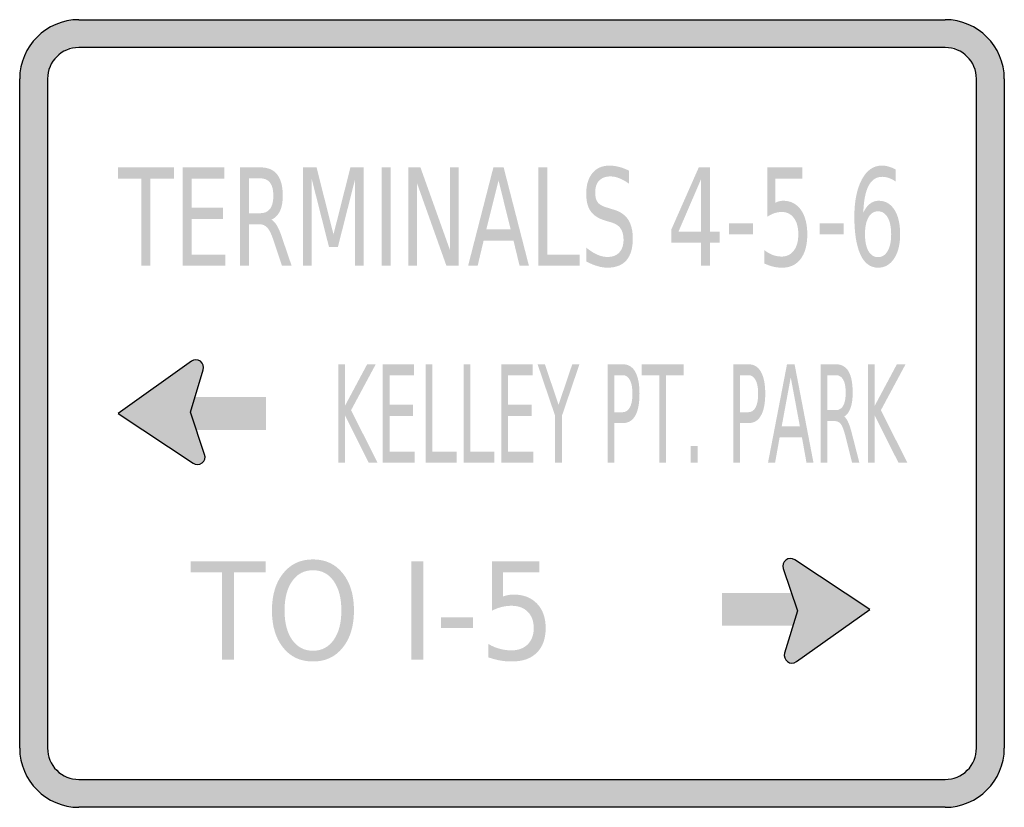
# Model space of a CAD drawing. Header units: inches. Extents: x -0.5 to 0.5, y -0.4 to 0.4.
import ezdxf

# ---------------------------------------------------------------- set-up
doc = ezdxf.new("R2010")
doc.units = ezdxf.units.IN
doc.header["$MEASUREMENT"] = 0

msp = doc.modelspace()

# ---------------------------------------------------------------- hatches: boundary and pattern name
h = msp.add_hatch(color=7)
h.paths.add_polyline_path([(-0.44, 0.4), (0.44, 0.4), (0.4482, 0.3995), (0.456, 0.3978), (0.4633, 0.3953), (0.4703, 0.3918), (0.4767, 0.3875), (0.4825, 0.3825), (0.4875, 0.3767), (0.4918, 0.3703), (0.4953, 0.3633), (0.4978, 0.356), (0.4995, 0.3482), (0.5, 0.34), (0.5, -0.34), (0.4995, -0.3482), (0.4978, -0.356), (0.4953, -0.3633), (0.4918, -0.3703), (0.4875, -0.3767), (0.4825, -0.3825), (0.4767, -0.3875), (0.4703, -0.3918), (0.4633, -0.3953), (0.456, -0.3978), (0.4482, -0.3995), (0.44, -0.4), (-0.44, -0.4), (-0.4482, -0.3995), (-0.456, -0.3978), (-0.4633, -0.3953), (-0.4703, -0.3918), (-0.4767, -0.3875), (-0.4825, -0.3825), (-0.4875, -0.3767), (-0.4918, -0.3703), (-0.4953, -0.3633), (-0.4978, -0.356), (-0.4995, -0.3482), (-0.5, -0.34), (-0.5, 0.34), (-0.4995, 0.3482), (-0.4978, 0.356), (-0.4953, 0.3633), (-0.4918, 0.3703), (-0.4875, 0.3767), (-0.4825, 0.3825), (-0.4767, 0.3875), (-0.4703, 0.3918), (-0.4633, 0.3953), (-0.456, 0.3978), (-0.4482, 0.3995), (-0.44, 0.4)])
edge = h.paths.add_edge_path(flags=0)
edge.add_spline(control_points=[(-0.4717, -0.34), (-0.4717, -0.3484), (-0.4683, -0.3565), (-0.4624, -0.3624), (-0.4565, -0.3683), (-0.4484, -0.3717), (-0.44, -0.3717)], knot_values=[0, 0, 0, 0, 1, 1, 1, 2, 2, 2, 2], degree=3, periodic=0)
edge.add_line((-0.44, -0.3717), (0.44, -0.3717))
edge.add_spline(control_points=[(0.44, -0.3717), (0.4484, -0.3717), (0.4565, -0.3683), (0.4624, -0.3624), (0.4683, -0.3565), (0.4717, -0.3484), (0.4717, -0.34)], knot_values=[0, 0, 0, 0, 1, 1, 1, 2, 2, 2, 2], degree=3, periodic=0)
edge.add_line((0.4717, -0.34), (0.4717, 0.34))
edge.add_spline(control_points=[(0.4717, 0.34), (0.4717, 0.3575), (0.4575, 0.3717), (0.44, 0.3717)], knot_values=[0, 0, 0, 0, 1, 1, 1, 1], degree=3, periodic=0)
edge.add_line((0.44, 0.3717), (-0.44, 0.3717))
edge.add_spline(control_points=[(-0.44, 0.3717), (-0.4575, 0.3717), (-0.4717, 0.3575), (-0.4717, 0.34)], knot_values=[0, 0, 0, 0, 1, 1, 1, 1], degree=3, periodic=0)
edge.add_line((-0.4717, 0.34), (-0.4717, -0.34))
h = msp.add_hatch(color=7)
edge = h.paths.add_edge_path()
edge.add_line((0.1187, 0.2467), (0.1187, 0.2335))
edge.add_spline(control_points=[(0.1187, 0.2335), (0.1152, 0.236), (0.112, 0.2378), (0.1089, 0.239), (0.1058, 0.2402), (0.1029, 0.2408), (0.1, 0.2408), (0.0951, 0.2408), (0.0912, 0.2394), (0.0885, 0.2365), (0.0858, 0.2337), (0.0845, 0.2296), (0.0845, 0.2243), (0.0845, 0.2199), (0.0854, 0.2166), (0.0872, 0.2143), (0.089, 0.2121), (0.0924, 0.2103), (0.0974, 0.2089)], knot_values=[0, 0, 0, 0, 1, 1, 1, 2, 2, 2, 3, 3, 3, 4, 4, 4, 5, 5, 5, 6, 6, 6, 6], degree=3, periodic=0)
edge.add_line((0.0974, 0.2089), (0.1028, 0.2072))
edge.add_spline(control_points=[(0.1028, 0.2072), (0.1097, 0.2053), (0.1147, 0.2019), (0.1179, 0.1971), (0.1211, 0.1922), (0.1227, 0.1857), (0.1227, 0.1776), (0.1227, 0.1679), (0.1205, 0.1606), (0.1162, 0.1556), (0.1118, 0.1506), (0.1054, 0.1481), (0.097, 0.1481), (0.0938, 0.1481), (0.0904, 0.1486), (0.0868, 0.1497), (0.0832, 0.1507), (0.0795, 0.1523), (0.0756, 0.1544)], knot_values=[0, 0, 0, 0, 1, 1, 1, 2, 2, 2, 3, 3, 3, 4, 4, 4, 5, 5, 5, 6, 6, 6, 6], degree=3, periodic=0)
edge.add_line((0.0756, 0.1544), (0.0756, 0.1684))
edge.add_spline(control_points=[(0.0756, 0.1684), (0.0793, 0.1653), (0.083, 0.1629), (0.0865, 0.1614), (0.09, 0.1598), (0.0935, 0.159), (0.097, 0.159), (0.1022, 0.159), (0.1062, 0.1606), (0.109, 0.1636), (0.1118, 0.1666), (0.1133, 0.171), (0.1133, 0.1766), (0.1133, 0.1815), (0.1122, 0.1853), (0.1102, 0.1881), (0.1082, 0.1909), (0.1048, 0.193), (0.1002, 0.1943)], knot_values=[0, 0, 0, 0, 1, 1, 1, 2, 2, 2, 3, 3, 3, 4, 4, 4, 5, 5, 5, 6, 6, 6, 6], degree=3, periodic=0)
edge.add_line((0.1002, 0.1943), (0.0947, 0.1959))
edge.add_spline(control_points=[(0.0947, 0.1959), (0.0879, 0.198), (0.0829, 0.2011), (0.0799, 0.2054), (0.0769, 0.2097), (0.0754, 0.2156), (0.0754, 0.2233), (0.0754, 0.2321), (0.0775, 0.2391), (0.0817, 0.2442), (0.0859, 0.2493), (0.0916, 0.2518), (0.099, 0.2518), (0.1022, 0.2518), (0.1054, 0.2514), (0.1086, 0.2505), (0.1119, 0.2497), (0.1153, 0.2484), (0.1187, 0.2467)], knot_values=[0, 0, 0, 0, 1, 1, 1, 2, 2, 2, 3, 3, 3, 4, 4, 4, 5, 5, 5, 6, 6, 6, 6], degree=3, periodic=0)
h = msp.add_hatch(color=7)
edge = h.paths.add_edge_path()
edge.add_line((0.3898, 0.2478), (0.3898, 0.2355))
edge.add_spline(control_points=[(0.3898, 0.2355), (0.3876, 0.2371), (0.3853, 0.2383), (0.3829, 0.2391), (0.3806, 0.24), (0.3783, 0.2404), (0.376, 0.2404), (0.37, 0.2404), (0.3654, 0.2374), (0.3622, 0.2314), (0.359, 0.2254), (0.3572, 0.2162), (0.3568, 0.2041)], knot_values=[0, 0, 0, 0, 1, 1, 1, 2, 2, 2, 3, 3, 3, 4, 4, 4, 4], degree=3, periodic=0)
edge.add_spline(control_points=[(0.3568, 0.2041), (0.3586, 0.2079), (0.3608, 0.2109), (0.3635, 0.213), (0.3661, 0.2151), (0.3691, 0.2161), (0.3723, 0.2161), (0.3791, 0.2161), (0.3844, 0.2131), (0.3884, 0.207), (0.3923, 0.2009), (0.3942, 0.1926), (0.3942, 0.1821), (0.3942, 0.1718), (0.3922, 0.1636), (0.3881, 0.1574), (0.384, 0.1512), (0.3786, 0.1481), (0.3717, 0.1481), (0.364, 0.1481), (0.358, 0.1525), (0.3539, 0.1614), (0.3498, 0.1702), (0.3477, 0.1831), (0.3477, 0.1999), (0.3477, 0.2157), (0.3503, 0.2283), (0.3553, 0.2377), (0.3604, 0.2471), (0.3671, 0.2518), (0.3757, 0.2518), (0.3779, 0.2518), (0.3802, 0.2515), (0.3826, 0.2508), (0.3849, 0.2501), (0.3873, 0.2491), (0.3898, 0.2478)], knot_values=[0, 0, 0, 0, 1, 1, 1, 2, 2, 2, 3, 3, 3, 4, 4, 4, 5, 5, 5, 6, 6, 6, 7, 7, 7, 8, 8, 8, 9, 9, 9, 10, 10, 10, 11, 11, 11, 12, 12, 12, 12], degree=3, periodic=0)
edge = h.paths.add_edge_path(flags=0)
edge.add_spline(control_points=[(0.3717, 0.2054), (0.3677, 0.2054), (0.3644, 0.2033), (0.362, 0.1992), (0.3597, 0.195), (0.3585, 0.1893), (0.3585, 0.1821), (0.3585, 0.1749), (0.3597, 0.1692), (0.362, 0.165), (0.3644, 0.1609), (0.3677, 0.1588), (0.3717, 0.1588), (0.3759, 0.1588), (0.3791, 0.1609), (0.3815, 0.165), (0.3839, 0.1692), (0.3851, 0.1749), (0.3851, 0.1821), (0.3851, 0.1893), (0.3839, 0.195), (0.3815, 0.1992), (0.3791, 0.2033), (0.3759, 0.2054), (0.3717, 0.2054)], knot_values=[0, 0, 0, 0, 1, 1, 1, 2, 2, 2, 3, 3, 3, 4, 4, 4, 5, 5, 5, 6, 6, 6, 7, 7, 7, 8, 8, 8, 8], degree=3, periodic=0)
for points in [[(-0.4002, 0.25), (-0.3433, 0.25), (-0.3433, 0.2386), (-0.3672, 0.2386), (-0.3672, 0.15), (-0.3763, 0.15), (-0.3763, 0.2386), (-0.4002, 0.2386), (-0.4002, 0.25)], [(-0.3346, 0.25), (-0.292, 0.25), (-0.292, 0.2386), (-0.3254, 0.2386), (-0.3254, 0.209), (-0.2934, 0.209), (-0.2934, 0.1976), (-0.3254, 0.1976), (-0.3254, 0.1614), (-0.2912, 0.1614), (-0.2912, 0.15), (-0.3346, 0.15), (-0.3346, 0.25)], [(-0.2121, 0.25), (-0.1985, 0.25), (-0.1813, 0.1819), (-0.1641, 0.25), (-0.1505, 0.25), (-0.1505, 0.15), (-0.1594, 0.15), (-0.1594, 0.2378), (-0.1768, 0.1692), (-0.1859, 0.1692), (-0.2033, 0.2378), (-0.2033, 0.15), (-0.2121, 0.15), (-0.2121, 0.25)], [(-0.1324, 0.25), (-0.1233, 0.25), (-0.1233, 0.15), (-0.1324, 0.15), (-0.1324, 0.25)], [(-0.1052, 0.25), (-0.093, 0.25), (-0.0631, 0.1663), (-0.0631, 0.25), (-0.0543, 0.25), (-0.0543, 0.15), (-0.0666, 0.15), (-0.0964, 0.2337), (-0.0964, 0.15), (-0.1052, 0.15), (-0.1052, 0.25)], [(0.0269, 0.25), (0.036, 0.25), (0.036, 0.1614), (0.0688, 0.1614), (0.0688, 0.15), (0.0269, 0.15), (0.0269, 0.25)], [(0.2204, 0.1931), (0.2447, 0.1931), (0.2447, 0.1821), (0.2204, 0.1821), (0.2204, 0.1931)], [(0.3125, 0.1931), (0.3368, 0.1931), (0.3368, 0.1821), (0.3125, 0.1821), (0.3125, 0.1931)], [(-0.4, 0), (-0.3239, -0.0505), (-0.3261, -0.0004), (-0.3256, 0.053), (-0.4, 0)], [(-0.3256, 0.053), (-0.3136, 0.0444), (-0.3261, -0.0001), (-0.3453, 0.0054), (-0.3256, 0.053)], [(-0.3138, 0.0437), (-0.3136, 0.0444), (-0.3134, 0.0451), (-0.3133, 0.0458), (-0.3133, 0.0466), (-0.3133, 0.0473), (-0.3134, 0.048), (-0.3136, 0.0488), (-0.3138, 0.0495), (-0.3141, 0.0502), (-0.3145, 0.0508), (-0.3149, 0.0514), (-0.3154, 0.052), (-0.3159, 0.0525), (-0.3165, 0.053), (-0.3171, 0.0534), (-0.3178, 0.0537), (-0.3185, 0.054), (-0.3192, 0.0542), (-0.3199, 0.0544), (-0.3206, 0.0544), (-0.3214, 0.0544), (-0.3221, 0.0544), (-0.3229, 0.0542), (-0.3236, 0.054), (-0.3243, 0.0538), (-0.3249, 0.0534), (-0.3256, 0.053), (-0.3261, 0.0526), (-0.3267, 0.0521), (-0.3272, 0.0515), (-0.3276, 0.0509), (-0.328, 0.0503), (-0.3283, 0.0496), (-0.3211, 0.0466), (-0.3138, 0.0437)], [(-0.3283, 0.0496), (-0.3286, 0.0489), (-0.3287, 0.0481), (-0.3289, 0.0474), (-0.3289, 0.0466), (-0.3288, 0.0458), (-0.3287, 0.0451), (-0.3285, 0.0443), (-0.3283, 0.0436), (-0.328, 0.0429), (-0.3276, 0.0423), (-0.3271, 0.0417), (-0.3266, 0.0411), (-0.326, 0.0406), (-0.3254, 0.0401), (-0.3247, 0.0397), (-0.324, 0.0394), (-0.3233, 0.0391), (-0.3226, 0.039), (-0.3218, 0.0389), (-0.321, 0.0388), (-0.3203, 0.0389), (-0.3195, 0.039), (-0.3188, 0.0392), (-0.3181, 0.0394), (-0.3174, 0.0398), (-0.3167, 0.0401), (-0.3161, 0.0406), (-0.3155, 0.0411), (-0.315, 0.0417), (-0.3146, 0.0423), (-0.3142, 0.043), (-0.3138, 0.0437), (-0.3211, 0.0466), (-0.3283, 0.0496)], [(-0.1765, 0.05), (-0.1697, 0.05), (-0.1697, 0.0077), (-0.1471, 0.05), (-0.1384, 0.05), (-0.1634, 0.0034), (-0.1366, -0.05), (-0.1456, -0.05), (-0.1697, -0.0018), (-0.1697, -0.05), (-0.1765, -0.05), (-0.1765, 0.05)], [(-0.1313, 0.05), (-0.0994, 0.05), (-0.0994, 0.0386), (-0.1244, 0.0386), (-0.1244, 0.009), (-0.1005, 0.009), (-0.1005, -0.0024), (-0.1244, -0.0024), (-0.1244, -0.0386), (-0.0988, -0.0386), (-0.0988, -0.05), (-0.1313, -0.05), (-0.1313, 0.05)], [(-0.0876, 0.05), (-0.0808, 0.05), (-0.0808, -0.0386), (-0.0563, -0.0386), (-0.0563, -0.05), (-0.0876, -0.05), (-0.0876, 0.05)], [(-0.0492, 0.05), (-0.0424, 0.05), (-0.0424, -0.0386), (-0.0178, -0.0386), (-0.0178, -0.05), (-0.0492, -0.05), (-0.0492, 0.05)], [(-0.0107, 0.05), (0.0211, 0.05), (0.0211, 0.0386), (-0.0039, 0.0386), (-0.0039, 0.009), (0.0201, 0.009), (0.0201, -0.0024), (-0.0039, -0.0024), (-0.0039, -0.0386), (0.0217, -0.0386), (0.0217, -0.05), (-0.0107, -0.05), (-0.0107, 0.05)], [(0.026, 0.05), (0.0334, 0.05), (0.0473, 0.0089), (0.0612, 0.05), (0.0685, 0.05), (0.0507, -0.0024), (0.0507, -0.05), (0.0438, -0.05), (0.0438, -0.0024), (0.026, 0.05)], [(0.1317, 0.05), (0.1743, 0.05), (0.1743, 0.0386), (0.1564, 0.0386), (0.1564, -0.05), (0.1496, -0.05), (0.1496, 0.0386), (0.1317, 0.0386), (0.1317, 0.05)], [(0.3615, 0.05), (0.3683, 0.05), (0.3683, 0.0077), (0.3909, 0.05), (0.3997, 0.05), (0.3747, 0.0034), (0.4015, -0.05), (0.3925, -0.05), (0.3683, -0.0018), (0.3683, -0.05), (0.3615, -0.05), (0.3615, 0.05)], [(-0.3286, -0.0167), (-0.25, -0.0167), (-0.25, 0.0166), (-0.3286, 0.0166), (-0.3286, -0.0167)], [(-0.3122, -0.0415), (-0.3259, -0.0006), (-0.332, -0.0003), (-0.3262, -0.0263), (-0.3122, -0.0415)], [(-0.3239, -0.0505), (-0.3122, -0.0415), (-0.3185, -0.0238), (-0.3274, -0.0239), (-0.3239, -0.0505)], [(-0.3123, -0.0469), (-0.3121, -0.0462), (-0.3119, -0.0455), (-0.3118, -0.0447), (-0.3118, -0.044), (-0.3118, -0.0432), (-0.3119, -0.0424), (-0.3121, -0.0417), (-0.3124, -0.041), (-0.3127, -0.0403), (-0.3131, -0.0396), (-0.3135, -0.039), (-0.3141, -0.0384), (-0.3146, -0.0379), (-0.3153, -0.0375), (-0.3159, -0.0371), (-0.3166, -0.0368), (-0.3173, -0.0365), (-0.3181, -0.0363), (-0.3188, -0.0362), (-0.3196, -0.0362), (-0.3204, -0.0362), (-0.3211, -0.0363), (-0.3219, -0.0365), (-0.3226, -0.0368), (-0.3233, -0.0371), (-0.3239, -0.0375), (-0.3245, -0.038), (-0.3251, -0.0385), (-0.3256, -0.039), (-0.3261, -0.0397), (-0.3265, -0.0403), (-0.3268, -0.041), (-0.3196, -0.044), (-0.3123, -0.0469)], [(0.1814, -0.033), (0.1885, -0.033), (0.1885, -0.05), (0.1814, -0.05), (0.1814, -0.033)], [(-0.3268, -0.041), (-0.3271, -0.0417), (-0.3272, -0.0425), (-0.3273, -0.0432), (-0.3274, -0.044), (-0.3273, -0.0448), (-0.3272, -0.0455), (-0.327, -0.0463), (-0.3268, -0.047), (-0.3264, -0.0477), (-0.3261, -0.0483), (-0.3256, -0.049), (-0.3251, -0.0495), (-0.3245, -0.05), (-0.3239, -0.0505), (-0.3232, -0.0509), (-0.3225, -0.0512), (-0.3218, -0.0515), (-0.3211, -0.0517), (-0.3203, -0.0518), (-0.3195, -0.0518), (-0.3188, -0.0518), (-0.318, -0.0516), (-0.3173, -0.0515), (-0.3166, -0.0512), (-0.3159, -0.0509), (-0.3152, -0.0505), (-0.3146, -0.05), (-0.314, -0.0495), (-0.3135, -0.0489), (-0.3131, -0.0483), (-0.3127, -0.0476), (-0.3123, -0.0469), (-0.3196, -0.044), (-0.3268, -0.041)], [(0.2872, -0.1486), (0.2755, -0.1576), (0.2818, -0.1753), (0.2906, -0.1752), (0.2872, -0.1486)], [(0.2901, -0.158), (0.2903, -0.1573), (0.2905, -0.1566), (0.2906, -0.1558), (0.2907, -0.155), (0.2906, -0.1543), (0.2905, -0.1535), (0.2903, -0.1528), (0.2901, -0.1521), (0.2897, -0.1514), (0.2893, -0.1507), (0.2889, -0.1501), (0.2884, -0.1495), (0.2878, -0.149), (0.2872, -0.1486), (0.2865, -0.1482), (0.2858, -0.1478), (0.2851, -0.1476), (0.2844, -0.1474), (0.2836, -0.1473), (0.2828, -0.1473), (0.2821, -0.1473), (0.2813, -0.1474), (0.2806, -0.1476), (0.2798, -0.1479), (0.2791, -0.1482), (0.2785, -0.1486), (0.2779, -0.149), (0.2773, -0.1496), (0.2768, -0.1501), (0.2763, -0.1508), (0.276, -0.1514), (0.2756, -0.1521), (0.2829, -0.1551), (0.2901, -0.158)], [(0.3633, -0.1991), (0.2872, -0.1486), (0.2894, -0.1986), (0.2889, -0.252), (0.3633, -0.1991)], [(-0.3264, -0.15), (-0.2503, -0.15), (-0.2503, -0.1614), (-0.2822, -0.1614), (-0.2822, -0.25), (-0.2944, -0.25), (-0.2944, -0.1614), (-0.3264, -0.1614), (-0.3264, -0.15)], [(-0.1023, -0.15), (-0.0901, -0.15), (-0.0901, -0.25), (-0.1023, -0.25), (-0.1023, -0.15)], [(0.2756, -0.1521), (0.2754, -0.1528), (0.2752, -0.1535), (0.2751, -0.1543), (0.275, -0.155), (0.2751, -0.1557), (0.2752, -0.1565), (0.2753, -0.1572), (0.2756, -0.1579), (0.2759, -0.1586), (0.2763, -0.1592), (0.2767, -0.1598), (0.2772, -0.1604), (0.2777, -0.1609), (0.2783, -0.1614), (0.2789, -0.1618), (0.2796, -0.1621), (0.2802, -0.1624), (0.281, -0.1626), (0.2817, -0.1628), (0.2824, -0.1629), (0.2832, -0.1629), (0.2839, -0.1628), (0.2846, -0.1627), (0.2854, -0.1625), (0.286, -0.1622), (0.2867, -0.1619), (0.2873, -0.1615), (0.2879, -0.161), (0.2885, -0.1605), (0.289, -0.1599), (0.2894, -0.1593), (0.2898, -0.1587), (0.2901, -0.158), (0.2829, -0.1551), (0.2756, -0.1521)], [(0.2755, -0.1576), (0.2892, -0.1984), (0.2953, -0.1988), (0.2895, -0.1728), (0.2755, -0.1576)], [(0.2919, -0.1823), (0.2133, -0.1823), (0.2133, -0.2156), (0.2919, -0.2156), (0.2919, -0.1823)], [(0.2889, -0.252), (0.2769, -0.2434), (0.2894, -0.199), (0.3086, -0.2044), (0.2889, -0.252)], [(-0.0721, -0.2069), (-0.0396, -0.2069), (-0.0396, -0.2179), (-0.0721, -0.2179), (-0.0721, -0.2069)], [(0.2916, -0.2486), (0.2918, -0.2479), (0.292, -0.2472), (0.2921, -0.2464), (0.2922, -0.2457), (0.2921, -0.2449), (0.292, -0.2441), (0.2918, -0.2434), (0.2916, -0.2427), (0.2912, -0.242), (0.2908, -0.2413), (0.2904, -0.2407), (0.2899, -0.2401), (0.2893, -0.2396), (0.2887, -0.2392), (0.288, -0.2388), (0.2873, -0.2385), (0.2866, -0.2382), (0.2859, -0.238), (0.2851, -0.2379), (0.2843, -0.2379), (0.2836, -0.2379), (0.2828, -0.238), (0.2821, -0.2382), (0.2813, -0.2385), (0.2807, -0.2388), (0.28, -0.2392), (0.2794, -0.2397), (0.2788, -0.2402), (0.2783, -0.2407), (0.2779, -0.2414), (0.2775, -0.242), (0.2771, -0.2427), (0.2844, -0.2457), (0.2916, -0.2486)], [(0.2771, -0.2427), (0.2769, -0.2434), (0.2767, -0.2442), (0.2766, -0.2449), (0.2766, -0.2457), (0.2766, -0.2465), (0.2767, -0.2472), (0.2769, -0.248), (0.2772, -0.2487), (0.2775, -0.2494), (0.2779, -0.25), (0.2783, -0.2507), (0.2789, -0.2512), (0.2794, -0.2517), (0.28, -0.2522), (0.2807, -0.2526), (0.2814, -0.2529), (0.2821, -0.2532), (0.2829, -0.2533), (0.2836, -0.2535), (0.2844, -0.2535), (0.2852, -0.2535), (0.2859, -0.2533), (0.2867, -0.2531), (0.2874, -0.2529), (0.2881, -0.2526), (0.2887, -0.2522), (0.2893, -0.2517), (0.2899, -0.2512), (0.2904, -0.2506), (0.2909, -0.25), (0.2913, -0.2493), (0.2916, -0.2486), (0.2844, -0.2457), (0.2771, -0.2427)]]:
    msp.add_hatch(color=7).paths.add_polyline_path(points)
h = msp.add_hatch(color=7)
edge = h.paths.add_edge_path()
edge.add_spline(control_points=[(-0.2443, 0.1969), (-0.2424, 0.1959), (-0.2405, 0.1938), (-0.2386, 0.1906), (-0.2368, 0.1874), (-0.2349, 0.183), (-0.2331, 0.1773)], knot_values=[0, 0, 0, 0, 1, 1, 1, 2, 2, 2, 2], degree=3, periodic=0)
edge.add_line((-0.2331, 0.1773), (-0.2238, 0.15))
edge.add_line((-0.2238, 0.15), (-0.2336, 0.15))
edge.add_line((-0.2336, 0.15), (-0.2422, 0.1757))
edge.add_spline(control_points=[(-0.2422, 0.1757), (-0.2444, 0.1824), (-0.2466, 0.1868), (-0.2487, 0.189), (-0.2508, 0.1912), (-0.2536, 0.1923), (-0.2572, 0.1923)], knot_values=[0, 0, 0, 0, 1, 1, 1, 2, 2, 2, 2], degree=3, periodic=0)
edge.add_line((-0.2572, 0.1923), (-0.2671, 0.1923))
edge.add_line((-0.2671, 0.1923), (-0.2671, 0.15))
edge.add_line((-0.2671, 0.15), (-0.2762, 0.15))
edge.add_line((-0.2762, 0.15), (-0.2762, 0.25))
edge.add_line((-0.2762, 0.25), (-0.2557, 0.25))
edge.add_spline(control_points=[(-0.2557, 0.25), (-0.248, 0.25), (-0.2422, 0.2476), (-0.2385, 0.2428), (-0.2347, 0.2381), (-0.2328, 0.2308), (-0.2328, 0.2212), (-0.2328, 0.2149), (-0.2338, 0.2097), (-0.2357, 0.2055), (-0.2377, 0.2014), (-0.2406, 0.1985), (-0.2443, 0.1969)], knot_values=[0, 0, 0, 0, 1, 1, 1, 2, 2, 2, 3, 3, 3, 4, 4, 4, 4], degree=3, periodic=0)
edge = h.paths.add_edge_path(flags=0)
edge.add_line((-0.2671, 0.2389), (-0.2671, 0.2034))
edge.add_line((-0.2671, 0.2034), (-0.2557, 0.2034))
edge.add_spline(control_points=[(-0.2557, 0.2034), (-0.2513, 0.2034), (-0.248, 0.2049), (-0.2457, 0.2079), (-0.2435, 0.2109), (-0.2424, 0.2153), (-0.2424, 0.2212), (-0.2424, 0.227), (-0.2435, 0.2315), (-0.2457, 0.2344), (-0.248, 0.2374), (-0.2513, 0.2389), (-0.2557, 0.2389)], knot_values=[0, 0, 0, 0, 1, 1, 1, 2, 2, 2, 3, 3, 3, 4, 4, 4, 4], degree=3, periodic=0)
edge.add_line((-0.2557, 0.2389), (-0.2671, 0.2389))
h = msp.add_hatch(color=7)
h.paths.add_polyline_path([(-0.0189, 0.25), (-0.0085, 0.25), (0.0172, 0.15), (0.0077, 0.15), (0.0015, 0.1757), (-0.0288, 0.1757), (-0.0349, 0.15), (-0.0446, 0.15), (-0.0189, 0.25)])
h.paths.add_polyline_path([(-0.0137, 0.2367), (-0.0261, 0.1869), (-0.0013, 0.1869), (-0.0137, 0.2367)], flags=0)
h = msp.add_hatch(color=7)
h.paths.add_polyline_path([(0.1897, 0.25), (0.2012, 0.25), (0.2012, 0.1848), (0.2108, 0.1848), (0.2108, 0.1736), (0.2012, 0.1736), (0.2012, 0.15), (0.1921, 0.15), (0.1921, 0.1736), (0.1617, 0.1736), (0.1617, 0.1866), (0.1897, 0.25)])
h.paths.add_polyline_path([(0.1921, 0.2382), (0.1691, 0.1848), (0.1921, 0.1848), (0.1921, 0.2382)], flags=0)
h = msp.add_hatch(color=7)
edge = h.paths.add_edge_path()
edge.add_line((0.2592, 0.25), (0.295, 0.25))
edge.add_line((0.295, 0.25), (0.295, 0.2386))
edge.add_line((0.295, 0.2386), (0.2675, 0.2386))
edge.add_line((0.2675, 0.2386), (0.2675, 0.2141))
edge.add_spline(control_points=[(0.2675, 0.2141), (0.2689, 0.2148), (0.2702, 0.2153), (0.2715, 0.2156), (0.2728, 0.2159), (0.2742, 0.2161), (0.2755, 0.2161), (0.283, 0.2161), (0.289, 0.213), (0.2934, 0.2069), (0.2977, 0.2008), (0.2999, 0.1925), (0.2999, 0.1821), (0.2999, 0.1713), (0.2977, 0.163), (0.2932, 0.157), (0.2887, 0.151), (0.2823, 0.1481), (0.2741, 0.1481), (0.2713, 0.1481), (0.2684, 0.1484), (0.2654, 0.1491), (0.2625, 0.1498), (0.2595, 0.1509), (0.2564, 0.1523)], knot_values=[0, 0, 0, 0, 1, 1, 1, 2, 2, 2, 3, 3, 3, 4, 4, 4, 5, 5, 5, 6, 6, 6, 7, 7, 7, 8, 8, 8, 8], degree=3, periodic=0)
edge.add_line((0.2564, 0.1523), (0.2564, 0.1659))
edge.add_spline(control_points=[(0.2564, 0.1659), (0.2591, 0.1638), (0.2619, 0.1621), (0.2647, 0.1611), (0.2676, 0.16), (0.2707, 0.1594), (0.2739, 0.1594), (0.2791, 0.1594), (0.2832, 0.1615), (0.2863, 0.1655), (0.2893, 0.1696), (0.2908, 0.1751), (0.2908, 0.1821), (0.2908, 0.189), (0.2893, 0.1946), (0.2863, 0.1986), (0.2832, 0.2027), (0.2791, 0.2047), (0.2739, 0.2047), (0.2715, 0.2047), (0.269, 0.2043), (0.2666, 0.2035), (0.2642, 0.2027), (0.2617, 0.2015), (0.2592, 0.1998)], knot_values=[0, 0, 0, 0, 1, 1, 1, 2, 2, 2, 3, 3, 3, 4, 4, 4, 5, 5, 5, 6, 6, 6, 7, 7, 7, 8, 8, 8, 8], degree=3, periodic=0)
edge.add_line((0.2592, 0.1998), (0.2592, 0.25))
h = msp.add_hatch(color=7)
edge = h.paths.add_edge_path()
edge.add_line((0.097, 0.05), (0.1124, 0.05))
edge.add_spline(control_points=[(0.1124, 0.05), (0.118, 0.05), (0.1223, 0.0475), (0.1252, 0.0424), (0.128, 0.0373), (0.1295, 0.0299), (0.1295, 0.0201), (0.1295, 0.0103), (0.128, 0.0028), (0.1252, -0.0022), (0.1223, -0.0073), (0.118, -0.0098), (0.1124, -0.0098)], knot_values=[0, 0, 0, 0, 1, 1, 1, 2, 2, 2, 3, 3, 3, 4, 4, 4, 4], degree=3, periodic=0)
edge.add_line((0.1124, -0.0098), (0.1038, -0.0098))
edge.add_line((0.1038, -0.0098), (0.1038, -0.05))
edge.add_line((0.1038, -0.05), (0.097, -0.05))
edge.add_line((0.097, -0.05), (0.097, 0.05))
edge = h.paths.add_edge_path(flags=0)
edge.add_line((0.1038, 0.0389), (0.1038, 0.0013))
edge.add_line((0.1038, 0.0013), (0.1124, 0.0013))
edge.add_spline(control_points=[(0.1124, 0.0013), (0.1155, 0.0013), (0.118, 0.0029), (0.1197, 0.0062), (0.1215, 0.0095), (0.1223, 0.0141), (0.1223, 0.0201), (0.1223, 0.0261), (0.1215, 0.0307), (0.1197, 0.034), (0.118, 0.0373), (0.1155, 0.0389), (0.1124, 0.0389)], knot_values=[0, 0, 0, 0, 1, 1, 1, 2, 2, 2, 3, 3, 3, 4, 4, 4, 4], degree=3, periodic=0)
edge.add_line((0.1124, 0.0389), (0.1038, 0.0389))
h = msp.add_hatch(color=7)
edge = h.paths.add_edge_path()
edge.add_line((0.2247, 0.05), (0.24, 0.05))
edge.add_spline(control_points=[(0.24, 0.05), (0.2457, 0.05), (0.2499, 0.0475), (0.2528, 0.0424), (0.2557, 0.0373), (0.2572, 0.0299), (0.2572, 0.0201), (0.2572, 0.0103), (0.2557, 0.0028), (0.2528, -0.0022), (0.2499, -0.0073), (0.2457, -0.0098), (0.24, -0.0098)], knot_values=[0, 0, 0, 0, 1, 1, 1, 2, 2, 2, 3, 3, 3, 4, 4, 4, 4], degree=3, periodic=0)
edge.add_line((0.24, -0.0098), (0.2315, -0.0098))
edge.add_line((0.2315, -0.0098), (0.2315, -0.05))
edge.add_line((0.2315, -0.05), (0.2247, -0.05))
edge.add_line((0.2247, -0.05), (0.2247, 0.05))
edge = h.paths.add_edge_path(flags=0)
edge.add_line((0.2315, 0.0389), (0.2315, 0.0013))
edge.add_line((0.2315, 0.0013), (0.24, 0.0013))
edge.add_spline(control_points=[(0.24, 0.0013), (0.2432, 0.0013), (0.2457, 0.0029), (0.2474, 0.0062), (0.2491, 0.0095), (0.25, 0.0141), (0.25, 0.0201), (0.25, 0.0261), (0.2491, 0.0307), (0.2474, 0.034), (0.2457, 0.0373), (0.2432, 0.0389), (0.24, 0.0389)], knot_values=[0, 0, 0, 0, 1, 1, 1, 2, 2, 2, 3, 3, 3, 4, 4, 4, 4], degree=3, periodic=0)
edge.add_line((0.24, 0.0389), (0.2315, 0.0389))
h = msp.add_hatch(color=7)
h.paths.add_polyline_path([(0.2793, 0.05), (0.287, 0.05), (0.3062, -0.05), (0.2991, -0.05), (0.2945, -0.0243), (0.2718, -0.0243), (0.2672, -0.05), (0.26, -0.05), (0.2793, 0.05)])
h.paths.add_polyline_path([(0.2831, 0.0367), (0.2739, -0.0131), (0.2924, -0.0131), (0.2831, 0.0367)], flags=0)
h = msp.add_hatch(color=7)
edge = h.paths.add_edge_path()
edge.add_spline(control_points=[(0.3374, -0.0031), (0.3389, -0.0041), (0.3403, -0.0062), (0.3417, -0.0094), (0.3431, -0.0126), (0.3444, -0.017), (0.3458, -0.0227)], knot_values=[0, 0, 0, 0, 1, 1, 1, 2, 2, 2, 2], degree=3, periodic=0)
edge.add_line((0.3458, -0.0227), (0.3528, -0.05))
edge.add_line((0.3528, -0.05), (0.3454, -0.05))
edge.add_line((0.3454, -0.05), (0.339, -0.0243))
edge.add_spline(control_points=[(0.339, -0.0243), (0.3373, -0.0176), (0.3357, -0.0132), (0.3342, -0.011), (0.3326, -0.0088), (0.3305, -0.0077), (0.3278, -0.0077)], knot_values=[0, 0, 0, 0, 1, 1, 1, 2, 2, 2, 2], degree=3, periodic=0)
edge.add_line((0.3278, -0.0077), (0.3204, -0.0077))
edge.add_line((0.3204, -0.0077), (0.3204, -0.05))
edge.add_line((0.3204, -0.05), (0.3135, -0.05))
edge.add_line((0.3135, -0.05), (0.3135, 0.05))
edge.add_line((0.3135, 0.05), (0.3289, 0.05))
edge.add_spline(control_points=[(0.3289, 0.05), (0.3347, 0.05), (0.339, 0.0476), (0.3418, 0.0428), (0.3446, 0.0381), (0.346, 0.0308), (0.346, 0.0212), (0.346, 0.0149), (0.3453, 0.0097), (0.3438, 0.0055), (0.3424, 0.0014), (0.3402, -0.0015), (0.3374, -0.0031)], knot_values=[0, 0, 0, 0, 1, 1, 1, 2, 2, 2, 3, 3, 3, 4, 4, 4, 4], degree=3, periodic=0)
edge = h.paths.add_edge_path(flags=0)
edge.add_line((0.3204, 0.0389), (0.3204, 0.0034))
edge.add_line((0.3204, 0.0034), (0.3289, 0.0034))
edge.add_spline(control_points=[(0.3289, 0.0034), (0.3322, 0.0034), (0.3347, 0.0049), (0.3364, 0.0079), (0.338, 0.0109), (0.3389, 0.0153), (0.3389, 0.0212), (0.3389, 0.027), (0.338, 0.0315), (0.3364, 0.0344), (0.3347, 0.0374), (0.3322, 0.0389), (0.3289, 0.0389)], knot_values=[0, 0, 0, 0, 1, 1, 1, 2, 2, 2, 3, 3, 3, 4, 4, 4, 4], degree=3, periodic=0)
edge.add_line((0.3289, 0.0389), (0.3204, 0.0389))
h = msp.add_hatch(color=7)
edge = h.paths.add_edge_path()
edge.add_spline(control_points=[(-0.2021, -0.1482), (-0.1895, -0.1482), (-0.1794, -0.1529), (-0.1719, -0.1623), (-0.1643, -0.1717), (-0.1605, -0.1843), (-0.1605, -0.2001), (-0.1605, -0.2159), (-0.1643, -0.2284), (-0.1719, -0.2378), (-0.1794, -0.2472), (-0.1895, -0.2519), (-0.2021, -0.2519), (-0.2148, -0.2519), (-0.2249, -0.2473), (-0.2324, -0.2379), (-0.24, -0.2285), (-0.2438, -0.2159), (-0.2438, -0.2001), (-0.2438, -0.1843), (-0.24, -0.1717), (-0.2324, -0.1623), (-0.2249, -0.1529), (-0.2148, -0.1482), (-0.2021, -0.1482)], knot_values=[0, 0, 0, 0, 1, 1, 1, 2, 2, 2, 3, 3, 3, 4, 4, 4, 5, 5, 5, 6, 6, 6, 7, 7, 7, 8, 8, 8, 8], degree=3, periodic=0)
edge = h.paths.add_edge_path(flags=0)
edge.add_spline(control_points=[(-0.2021, -0.1592), (-0.211, -0.1592), (-0.218, -0.1628), (-0.2232, -0.1702), (-0.2284, -0.1775), (-0.231, -0.1875), (-0.231, -0.2001), (-0.231, -0.2127), (-0.2284, -0.2227), (-0.2232, -0.23), (-0.218, -0.2373), (-0.211, -0.241), (-0.2021, -0.241), (-0.1933, -0.241), (-0.1863, -0.2373), (-0.1811, -0.23), (-0.1759, -0.2227), (-0.1733, -0.2127), (-0.1733, -0.2001), (-0.1733, -0.1875), (-0.1759, -0.1775), (-0.1811, -0.1702), (-0.1863, -0.1628), (-0.1933, -0.1592), (-0.2021, -0.1592)], knot_values=[0, 0, 0, 0, 1, 1, 1, 2, 2, 2, 3, 3, 3, 4, 4, 4, 5, 5, 5, 6, 6, 6, 7, 7, 7, 8, 8, 8, 8], degree=3, periodic=0)
h = msp.add_hatch(color=7)
edge = h.paths.add_edge_path()
edge.add_line((-0.0202, -0.15), (0.0276, -0.15))
edge.add_line((0.0276, -0.15), (0.0276, -0.1614))
edge.add_line((0.0276, -0.1614), (-0.0091, -0.1614))
edge.add_line((-0.0091, -0.1614), (-0.0091, -0.1859))
edge.add_spline(control_points=[(-0.0091, -0.1859), (-0.0073, -0.1852), (-0.0055, -0.1847), (-0.0038, -0.1844), (-0.002, -0.1841), (-0.0002, -0.1839), (0.0016, -0.1839), (0.0116, -0.1839), (0.0196, -0.187), (0.0254, -0.1931), (0.0313, -0.1992), (0.0342, -0.2075), (0.0342, -0.2179), (0.0342, -0.2287), (0.0312, -0.237), (0.0252, -0.243), (0.0192, -0.249), (0.0107, -0.2519), (-0.0003, -0.2519), (-0.0041, -0.2519), (-0.008, -0.2516), (-0.0119, -0.2509), (-0.0158, -0.2502), (-0.0198, -0.2491), (-0.024, -0.2477)], knot_values=[0, 0, 0, 0, 1, 1, 1, 2, 2, 2, 3, 3, 3, 4, 4, 4, 5, 5, 5, 6, 6, 6, 7, 7, 7, 8, 8, 8, 8], degree=3, periodic=0)
edge.add_line((-0.024, -0.2477), (-0.024, -0.2341))
edge.add_spline(control_points=[(-0.024, -0.2341), (-0.0204, -0.2362), (-0.0167, -0.2379), (-0.0128, -0.2389), (-0.0089, -0.24), (-0.0049, -0.2406), (-0.0006, -0.2406), (0.0064, -0.2406), (0.0119, -0.2385), (0.016, -0.2345), (0.02, -0.2304), (0.0221, -0.2249), (0.0221, -0.2179), (0.0221, -0.211), (0.02, -0.2054), (0.016, -0.2014), (0.0119, -0.1973), (0.0064, -0.1953), (-0.0006, -0.1953), (-0.0038, -0.1953), (-0.0071, -0.1957), (-0.0103, -0.1965), (-0.0136, -0.1973), (-0.0169, -0.1985), (-0.0202, -0.2002)], knot_values=[0, 0, 0, 0, 1, 1, 1, 2, 2, 2, 3, 3, 3, 4, 4, 4, 5, 5, 5, 6, 6, 6, 7, 7, 7, 8, 8, 8, 8], degree=3, periodic=0)
edge.add_line((-0.0202, -0.2002), (-0.0202, -0.15))

# ---------------------------------------------------------------- linework, layer by layer
at = {"color": 7}
for p, q in [((-0.44, 0.4), (0.44, 0.4)), ((-0.5, -0.34), (-0.5, 0.34)), ((0.5, 0.34), (0.5, -0.34)), ((0.44, -0.4), (-0.44, -0.4))]:
    msp.add_line(p, q, dxfattribs=at)
for points in [[(0.44, 0.3717), (-0.44, 0.3717)], [(-0.4717, 0.34), (-0.4717, -0.34)], [(0.4717, -0.34), (0.4717, 0.34)], [(-0.3256, 0.053), (-0.4, 0), (-0.3239, -0.0505)], [(-0.3122, -0.0415), (-0.3266, 0.0012), (-0.3136, 0.0444)], [(0.2889, -0.252), (0.3633, -0.1991), (0.2872, -0.1486)], [(0.2755, -0.1576), (0.2899, -0.2003), (0.2769, -0.2434)], [(-0.44, -0.3717), (0.44, -0.3717)]]:
    msp.add_lwpolyline(points, dxfattribs=at)
for points in [[(-0.44, 0.4), (-0.4731, 0.4), (-0.5, 0.3731), (-0.5, 0.34)], [(0.5, 0.34), (0.5, 0.3731), (0.4731, 0.4), (0.44, 0.4)], [(-0.44, 0.3717), (-0.4575, 0.3717), (-0.4717, 0.3575), (-0.4717, 0.34)], [(0.4717, 0.34), (0.4717, 0.3575), (0.4575, 0.3717), (0.44, 0.3717)], [(-0.5, -0.34), (-0.5, -0.3731), (-0.4731, -0.4), (-0.44, -0.4)], [(0.44, -0.4), (0.4731, -0.4), (0.5, -0.3731), (0.5, -0.34)]]:
    msp.add_open_spline(points, degree=3, dxfattribs=at)
for points in [[(-0.3136, 0.0444), (-0.3126, 0.0476), (-0.3138, 0.051), (-0.3165, 0.053), (-0.3192, 0.0549), (-0.3229, 0.0549), (-0.3256, 0.053)], [(-0.3239, -0.0505), (-0.3211, -0.0523), (-0.3175, -0.0522), (-0.3148, -0.0502), (-0.3122, -0.0481), (-0.3111, -0.0447), (-0.3122, -0.0415)], [(0.2872, -0.1486), (0.2844, -0.1467), (0.2807, -0.1468), (0.2781, -0.1489), (0.2754, -0.1509), (0.2744, -0.1544), (0.2755, -0.1576)], [(0.2769, -0.2434), (0.2759, -0.2466), (0.2771, -0.2501), (0.2798, -0.252), (0.2825, -0.254), (0.2862, -0.254), (0.2889, -0.252)], [(-0.4717, -0.34), (-0.4717, -0.3484), (-0.4683, -0.3565), (-0.4624, -0.3624), (-0.4565, -0.3683), (-0.4484, -0.3717), (-0.44, -0.3717)], [(0.44, -0.3717), (0.4484, -0.3717), (0.4565, -0.3683), (0.4624, -0.3624), (0.4683, -0.3565), (0.4717, -0.3484), (0.4717, -0.34)]]:
    msp.add_open_spline(points, degree=3, knots=[0, 0, 0, 0, 1, 1, 1, 2, 2, 2, 2], dxfattribs=at)

doc.saveas('drawing.dxf')
